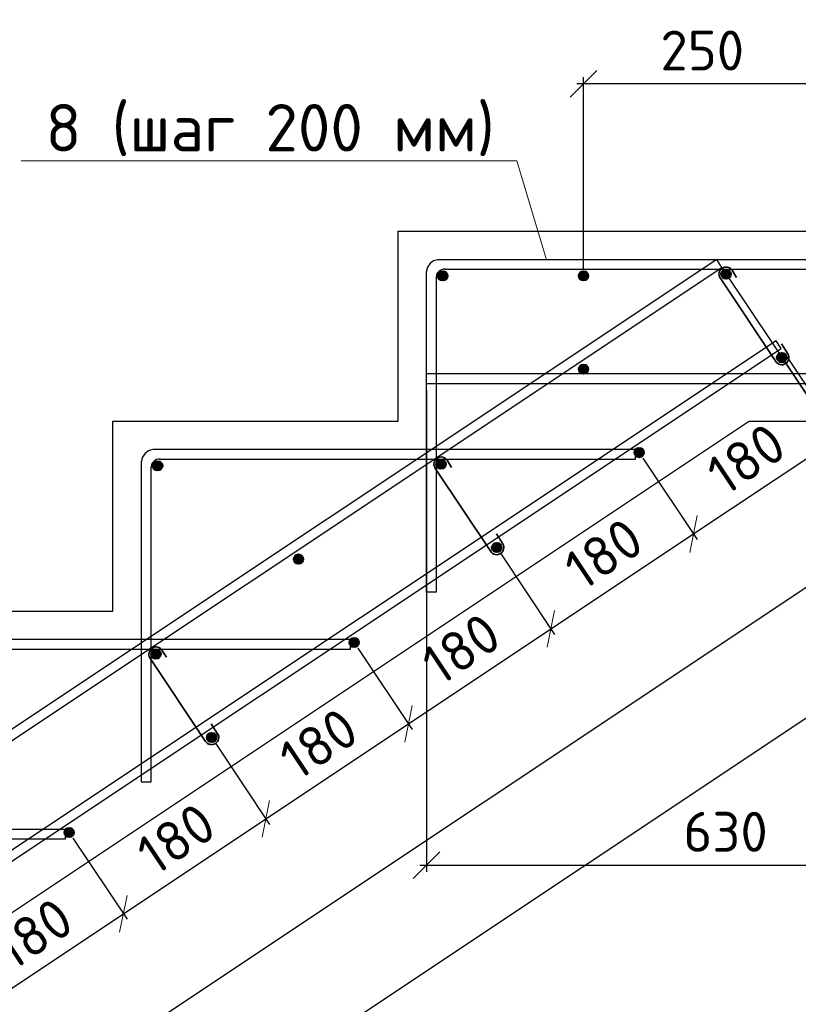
# Model space of a CAD drawing. Header units: millimetres. Extents: x 125896 to 2572636, y -120305 to 130347.
# Tile 57 of 256: x 317033 to 321130, y 39030 to 44214. Entities that reach past the tile are written whole.
import ezdxf

# ---------------------------------------------------------------- set-up
doc = ezdxf.new("R2010")
doc.units = ezdxf.units.MM
doc.linetypes.add('CENTER', pattern=[2, 1.25, -0.25, 0.25, -0.25])
for name, color, linetype, lineweight in [('Арматура', 152, 'Continuous', 40), ('ОСИ', 7, 'CENTER', 15), ('Основная 0.35', 200, 'Continuous', 35), ('Столовая Двери и окна', 7, 'Continuous', 15)]:
    doc.layers.add(name, color=color, linetype=linetype, lineweight=lineweight)
doc.layers.add('Столовая - обозначения', color=7, linetype='Continuous')
doc.styles.get("Standard").update_dxf_attribs({"font": 'isocpeur.ttf'})
doc.styles.add('ГОСТ', font='isocpeur.ttf')
doc.dimstyles.new('Осевые', dxfattribs={"dimscale": 0.7, "dimtxt": 450, "dimasz": 400, "dimexe": 100, "dimexo": 100, "dimgap": 100, "dimtad": 1, "dimdec": 0, "dimzin": 0, "dimdsep": 46, "dimtxsty": 'Standard', "dimblk": 'OBLIQUE', "dimcen": 9, "dimdle": 100, "dimazin": 0, "dimtm": 1e-09, "dimtfac": 1, "dimtdec": 0, "dimtofl": 0, "dimtmove": 0, "dimatfit": 3, "dimfxl": 1, "dimtolj": 1, "dimtzin": 0, "dimarcsym": 0})

# ---------------------------------------------------------------- blocks, each defined once
blk = doc.blocks.new('_OBLIQUE')
at = {"color": 0, "linetype": 'ByBlock'}
blk.add_line((-0.5, -0.5), (0.5, 0.5), dxfattribs=at)
blk = doc.blocks.new('*D565')
at = {"layer": 'Defpoints', "color": 0, "linetype": 'ByBlock', "lineweight": 20, "ltscale": 13, "transparency": 16777216}
for p in [(321040.7, 42482.6, -900), (321660.6, 41552.8), (299149.5, 27888.4, -900)]:
    blk.add_point(p, dxfattribs=at)
at = {"layer": 'ОСИ', "color": 0, "linetype": 'ByBlock', "lineweight": -2, "ltscale": 13, "transparency": 16777216}
for p, q in [((321060.1, 42453.4), (321680, 41523.7)), ((299740.2, 26939.2), (321689.7, 41572.2)), ((299168.9, 27859.3), (299788.7, 26929.5))]:
    blk.add_line(p, q, dxfattribs=at)
at = {"layer": 'ОСИ', "color": 0, "linetype": 'ByBlock', "lineweight": -2, "ltscale": 13, "transparency": 16777216, "xscale": 140, "yscale": 140, "zscale": 140}
for p, rotation in [((321660.6, 41552.8), 33.69006752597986), ((299769.3, 26958.6), 213.6900675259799)]:
    blk.add_blockref('_OBLIQUE', p, dxfattribs=dict(at, rotation=rotation))
at = {"layer": 'ОСИ', "color": 0, "linetype": 'ByBlock', "ltscale": 13, "transparency": 16777216, "insert": (310617.9, 34401.3), "char_height": 210, "attachment_point": 5, "rotation": 33.6901}
blk.add_mtext('\\A1;5262', dxfattribs=at)
blk = doc.blocks.new('*D566')
at = {"layer": 'Defpoints', "color": 0, "linetype": 'ByBlock', "lineweight": 20, "ltscale": 13, "transparency": 16777216}
for p in [(320728.2, 42909.3, -995.9), (321958.5, 41063.8), (298171.3, 27871.4, -995.9)]:
    blk.add_point(p, dxfattribs=at)
at = {"layer": 'ОСИ', "color": 0, "linetype": 'ByBlock', "lineweight": -2, "ltscale": 13, "transparency": 16777216}
for p, q in [((320747.6, 42880.1), (321977.9, 41034.7)), ((299372.5, 26006.5), (321987.7, 41083.2)), ((298190.8, 27842.2), (299421.1, 25996.8))]:
    blk.add_line(p, q, dxfattribs=at)
at = {"layer": 'ОСИ', "color": 0, "linetype": 'ByBlock', "lineweight": -2, "ltscale": 13, "transparency": 16777216, "xscale": 140, "yscale": 140, "zscale": 140}
for p, rotation in [((321958.5, 41063.8), 33.69006752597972), ((299401.7, 26025.9), 213.6900675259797)]:
    blk.add_blockref('_OBLIQUE', p, dxfattribs=dict(at, rotation=rotation))
at = {"layer": 'ОСИ', "color": 0, "linetype": 'ByBlock', "ltscale": 13, "transparency": 16777216, "insert": (310583, 33690.4), "char_height": 210, "attachment_point": 5, "rotation": 33.6901}
blk.add_mtext('\\A1;5422', dxfattribs=at)
blk = doc.blocks.new('*D550')
at = {"layer": 'Defpoints', "color": 0, "linetype": 'ByBlock', "lineweight": 20, "ltscale": 13, "transparency": 16777216}
for p in [(317292.9, 39935, 95.9), (317578.2, 39506.9), (316542.9, 39435, 95.9)]:
    blk.add_point(p, dxfattribs=at)
at = {"layer": 'ОСИ', "color": 0, "linetype": 'ByBlock', "lineweight": -2, "ltscale": 13, "transparency": 16777216}
for p, q in [((317312.3, 39905.9), (317597.6, 39477.8)), ((316799.1, 38987.5), (317607.3, 39526.3)), ((316562.3, 39405.9), (316847.6, 38977.8))]:
    blk.add_line(p, q, dxfattribs=at)
at = {"layer": 'ОСИ', "color": 0, "linetype": 'ByBlock', "lineweight": -2, "ltscale": 13, "transparency": 16777216, "xscale": 140, "yscale": 140, "zscale": 140}
for p, rotation in [((317578.2, 39506.9), 33.69006752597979), ((316828.2, 39006.9), 213.6900675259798)]:
    blk.add_blockref('_OBLIQUE', p, dxfattribs=dict(at, rotation=rotation))
at = {"layer": 'ОСИ', "color": 0, "linetype": 'ByBlock', "ltscale": 13, "transparency": 16777216, "insert": (317106.2, 39402.5), "char_height": 210, "attachment_point": 5, "rotation": 33.6901}
blk.add_mtext('\\A1;180', dxfattribs=at)
blk = doc.blocks.new('*D551')
at = {"layer": 'Defpoints', "color": 0, "linetype": 'ByBlock', "lineweight": 20, "ltscale": 13, "transparency": 16777216}
for p in [(318042.9, 40435, 95.9), (318328.2, 40006.9), (317292.9, 39935, 95.9)]:
    blk.add_point(p, dxfattribs=at)
at = {"layer": 'ОСИ', "color": 0, "linetype": 'ByBlock', "lineweight": -2, "ltscale": 13, "transparency": 16777216}
for p, q in [((318062.3, 40405.9), (318347.6, 39977.8)), ((317549.1, 39487.5), (318357.3, 40026.3)), ((317312.3, 39905.9), (317597.6, 39477.8))]:
    blk.add_line(p, q, dxfattribs=at)
at = {"layer": 'ОСИ', "color": 0, "linetype": 'ByBlock', "lineweight": -2, "ltscale": 13, "transparency": 16777216, "xscale": 140, "yscale": 140, "zscale": 140}
for p, rotation in [((318328.2, 40006.9), 33.69006752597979), ((317578.2, 39506.9), 213.6900675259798)]:
    blk.add_blockref('_OBLIQUE', p, dxfattribs=dict(at, rotation=rotation))
at = {"layer": 'ОСИ', "color": 0, "linetype": 'ByBlock', "ltscale": 13, "transparency": 16777216, "insert": (317856.2, 39902.5), "char_height": 210, "attachment_point": 5, "rotation": 33.6901}
blk.add_mtext('\\A1;180', dxfattribs=at)
blk = doc.blocks.new('*D552')
at = {"layer": 'Defpoints', "color": 0, "linetype": 'ByBlock', "lineweight": 20, "ltscale": 13, "transparency": 16777216}
for p in [(318792.9, 40935, 95.9), (319078.2, 40506.9), (318042.9, 40435, 95.9)]:
    blk.add_point(p, dxfattribs=at)
at = {"layer": 'ОСИ', "color": 0, "linetype": 'ByBlock', "lineweight": -2, "ltscale": 13, "transparency": 16777216}
for p, q in [((318812.3, 40905.9), (319097.6, 40477.8)), ((318299.1, 39987.5), (319107.3, 40526.3)), ((318062.3, 40405.9), (318347.6, 39977.8))]:
    blk.add_line(p, q, dxfattribs=at)
at = {"layer": 'ОСИ', "color": 0, "linetype": 'ByBlock', "lineweight": -2, "ltscale": 13, "transparency": 16777216, "xscale": 140, "yscale": 140, "zscale": 140}
for p, rotation in [((319078.2, 40506.9), 33.69006752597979), ((318328.2, 40006.9), 213.6900675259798)]:
    blk.add_blockref('_OBLIQUE', p, dxfattribs=dict(at, rotation=rotation))
at = {"layer": 'ОСИ', "color": 0, "linetype": 'ByBlock', "ltscale": 13, "transparency": 16777216, "insert": (318606.2, 40402.5), "char_height": 210, "attachment_point": 5, "rotation": 33.6901}
blk.add_mtext('\\A1;180', dxfattribs=at)
blk = doc.blocks.new('*D553')
at = {"layer": 'Defpoints', "color": 0, "linetype": 'ByBlock', "lineweight": 20, "ltscale": 13, "transparency": 16777216}
for p in [(319542.9, 41435, 95.9), (319828.2, 41006.9), (318792.9, 40935, 95.9)]:
    blk.add_point(p, dxfattribs=at)
at = {"layer": 'ОСИ', "color": 0, "linetype": 'ByBlock', "lineweight": -2, "ltscale": 13, "transparency": 16777216}
for p, q in [((319562.3, 41405.9), (319847.6, 40977.8)), ((319049.1, 40487.5), (319857.3, 41026.3)), ((318812.3, 40905.9), (319097.6, 40477.8))]:
    blk.add_line(p, q, dxfattribs=at)
at = {"layer": 'ОСИ', "color": 0, "linetype": 'ByBlock', "lineweight": -2, "ltscale": 13, "transparency": 16777216, "xscale": 140, "yscale": 140, "zscale": 140}
for p, rotation in [((319828.2, 41006.9), 33.69006752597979), ((319078.2, 40506.9), 213.6900675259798)]:
    blk.add_blockref('_OBLIQUE', p, dxfattribs=dict(at, rotation=rotation))
at = {"layer": 'ОСИ', "color": 0, "linetype": 'ByBlock', "ltscale": 13, "transparency": 16777216, "insert": (319356.2, 40902.5), "char_height": 210, "attachment_point": 5, "rotation": 33.6901}
blk.add_mtext('\\A1;180', dxfattribs=at)
blk = doc.blocks.new('*D554')
at = {"layer": 'Defpoints', "color": 0, "linetype": 'ByBlock', "lineweight": 20, "ltscale": 13, "transparency": 16777216}
for p in [(320292.9, 41935, 95.9), (320578.2, 41506.9), (319542.9, 41435, 95.9)]:
    blk.add_point(p, dxfattribs=at)
at = {"layer": 'ОСИ', "color": 0, "linetype": 'ByBlock', "lineweight": -2, "ltscale": 13, "transparency": 16777216}
for p, q in [((320312.3, 41905.9), (320597.6, 41477.8)), ((319799.1, 40987.5), (320607.3, 41526.3)), ((319562.3, 41405.9), (319847.6, 40977.8))]:
    blk.add_line(p, q, dxfattribs=at)
at = {"layer": 'ОСИ', "color": 0, "linetype": 'ByBlock', "lineweight": -2, "ltscale": 13, "transparency": 16777216, "xscale": 140, "yscale": 140, "zscale": 140}
for p, rotation in [((320578.2, 41506.9), 33.69006752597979), ((319828.2, 41006.9), 213.6900675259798)]:
    blk.add_blockref('_OBLIQUE', p, dxfattribs=dict(at, rotation=rotation))
at = {"layer": 'ОСИ', "color": 0, "linetype": 'ByBlock', "ltscale": 13, "transparency": 16777216, "insert": (320106.2, 41402.5), "char_height": 210, "attachment_point": 5, "rotation": 33.6901}
blk.add_mtext('\\A1;180', dxfattribs=at)
blk = doc.blocks.new('*D555')
at = {"layer": 'Defpoints', "color": 0, "linetype": 'ByBlock', "lineweight": 20, "ltscale": 13, "transparency": 16777216}
for p in [(321042.9, 42435, 95.9), (321328.2, 42006.9), (320292.9, 41935, 95.9)]:
    blk.add_point(p, dxfattribs=at)
at = {"layer": 'ОСИ', "color": 0, "linetype": 'ByBlock', "lineweight": -2, "ltscale": 13, "transparency": 16777216}
for p, q in [((321062.3, 42405.9), (321347.6, 41977.8)), ((320549.1, 41487.5), (321357.3, 42026.3)), ((320312.3, 41905.9), (320597.6, 41477.8))]:
    blk.add_line(p, q, dxfattribs=at)
at = {"layer": 'ОСИ', "color": 0, "linetype": 'ByBlock', "lineweight": -2, "ltscale": 13, "transparency": 16777216, "xscale": 140, "yscale": 140, "zscale": 140}
for p, rotation in [((321328.2, 42006.9), 33.69006752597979), ((320578.2, 41506.9), 213.6900675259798)]:
    blk.add_blockref('_OBLIQUE', p, dxfattribs=dict(at, rotation=rotation))
at = {"layer": 'ОСИ', "color": 0, "linetype": 'ByBlock', "ltscale": 13, "transparency": 16777216, "insert": (320856.2, 41902.5), "char_height": 210, "attachment_point": 5, "rotation": 33.6901}
blk.add_mtext('\\A1;180', dxfattribs=at)
blk = doc.blocks.new('*D529')
at = {"layer": 'Defpoints', "color": 0, "linetype": 'ByBlock', "lineweight": 20, "ltscale": 13, "transparency": 16777216}
for p in [(319999.8, 43876.8), (321249.8, 42874.6), (319999.8, 42865.8)]:
    blk.add_point(p, dxfattribs=at)
at = {"layer": 'ОСИ', "color": 0, "linetype": 'ByBlock', "lineweight": -2, "ltscale": 13, "transparency": 16777216}
for p, q in [((319999.8, 42900.8), (319999.8, 43911.8)), ((321249.8, 42909.6), (321249.8, 43911.8)), ((321284.8, 43876.8), (319964.8, 43876.8))]:
    blk.add_line(p, q, dxfattribs=at)
at = {"layer": 'ОСИ', "color": 0, "linetype": 'ByBlock', "lineweight": -2, "ltscale": 13, "transparency": 16777216, "xscale": 140, "yscale": 140, "zscale": 140, "rotation": 180}
blk.add_blockref('_OBLIQUE', (319999.8, 43876.8), dxfattribs=at)
at = {"layer": 'ОСИ', "color": 0, "linetype": 'ByBlock', "lineweight": -2, "ltscale": 13, "transparency": 16777216, "xscale": 140, "yscale": 140, "zscale": 140}
blk.add_blockref('_OBLIQUE', (321249.8, 43876.8), dxfattribs=at)
at = {"layer": 'ОСИ', "color": 0, "linetype": 'ByBlock', "ltscale": 13, "transparency": 16777216, "insert": (320624.8, 44051.8), "char_height": 210, "attachment_point": 5}
blk.add_mtext('\\A1;250', dxfattribs=at)
blk = doc.blocks.new('*D577')
at = {"layer": 'Defpoints', "color": 0, "linetype": 'ByBlock', "lineweight": 20, "ltscale": 13, "transparency": 16777216}
for p in [(319173.6, 42299.6), (322321.2, 42299.6), (322321.2, 39763.3)]:
    blk.add_point(p, dxfattribs=at)
at = {"layer": 'ОСИ', "color": 0, "linetype": 'ByBlock', "lineweight": -2, "ltscale": 13, "transparency": 16777216}
for p, q in [((319173.6, 42264.6), (319173.6, 39728.3)), ((322321.2, 42264.6), (322321.2, 39728.3)), ((319138.6, 39763.3), (322356.2, 39763.3))]:
    blk.add_line(p, q, dxfattribs=at)
at = {"layer": 'ОСИ', "color": 0, "linetype": 'ByBlock', "lineweight": -2, "ltscale": 13, "transparency": 16777216, "xscale": 140, "yscale": 140, "zscale": 140, "rotation": 180}
blk.add_blockref('_OBLIQUE', (319173.6, 39763.3), dxfattribs=at)
at = {"layer": 'ОСИ', "color": 0, "linetype": 'ByBlock', "lineweight": -2, "ltscale": 13, "transparency": 16777216, "xscale": 140, "yscale": 140, "zscale": 140}
blk.add_blockref('_OBLIQUE', (322321.2, 39763.3), dxfattribs=at)
at = {"layer": 'ОСИ', "color": 0, "linetype": 'ByBlock', "ltscale": 13, "transparency": 16777216, "insert": (320747.4, 39938.3), "char_height": 210, "attachment_point": 5}
blk.add_mtext('\\A1;630', dxfattribs=at)

msp = doc.modelspace()

# ---------------------------------------------------------------- hatches: boundary and pattern name
at = {"layer": 'Арматура'}
h = msp.add_hatch(color=256, dxfattribs=at)
edge = h.paths.add_edge_path()
edge.add_arc((319258.6, 42865.8), 25, 0, 360)
h = msp.add_hatch(color=256, dxfattribs=at)
edge = h.paths.add_edge_path()
edge.add_arc((319999.8, 42865.8), 25, 0, 360)
h = msp.add_hatch(color=256, dxfattribs=at)
edge = h.paths.add_edge_path()
edge.add_arc((320749.8, 42874.6), 25, 0, 360)
h = msp.add_hatch(color=256, dxfattribs=at)
edge = h.paths.add_edge_path()
edge.add_arc((321042.9, 42435), 25, 0, 360)
h = msp.add_hatch(color=256, dxfattribs=at)
edge = h.paths.add_edge_path()
edge.add_arc((319999.8, 42374.6), 25, 0, 360)
h = msp.add_hatch(color=256, dxfattribs=at)
edge = h.paths.add_edge_path()
edge.add_arc((320292.9, 41935), 25, 0, 360)
h = msp.add_hatch(color=256, dxfattribs=at)
edge = h.paths.add_edge_path()
edge.add_arc((317758.6, 41865.8), 25, 0, 360)
h = msp.add_hatch(color=256, dxfattribs=at)
edge = h.paths.add_edge_path()
edge.add_arc((319249.8, 41874.6), 25, 0, 360)
h = msp.add_hatch(color=256, dxfattribs=at)
edge = h.paths.add_edge_path()
edge.add_arc((319542.9, 41435), 25, 0, 360)
h = msp.add_hatch(color=256, dxfattribs=at)
edge = h.paths.add_edge_path()
edge.add_arc((318499.8, 41374.6), 25, 0, 360)
h = msp.add_hatch(color=256, dxfattribs=at)
edge = h.paths.add_edge_path()
edge.add_arc((318792.9, 40935), 25, 0, 360)
h = msp.add_hatch(color=256, dxfattribs=at)
edge = h.paths.add_edge_path()
edge.add_arc((317749.8, 40874.6), 25, 0, 360)
h = msp.add_hatch(color=256, dxfattribs=at)
edge = h.paths.add_edge_path()
edge.add_arc((318042.9, 40435), 25, 0, 360)
h = msp.add_hatch(color=256, dxfattribs=at)
edge = h.paths.add_edge_path()
edge.add_arc((317292.9, 39935), 25, 0, 360)

# ---------------------------------------------------------------- linework, layer by layer
for centre in [(319258.6, 42865.8), (319999.8, 42865.8), (320749.8, 42874.6), (321042.9, 42435, 95.9), (319999.8, 42374.6), (320292.9, 41935, 95.9), (317758.6, 41865.8), (319249.8, 41874.6), (319542.9, 41435, 95.9), (318499.8, 41374.6), (318792.9, 40935, 95.9), (317749.8, 40874.6), (318042.9, 40435, 95.9), (317292.9, 39935, 95.9)]:
    msp.add_circle(centre, 25, dxfattribs=at)
at = {"layer": 'Основная 0.35'}
for p, q in [((320781.4, 42894.7), (320805.2, 42857.2)), ((321011.2, 42414.9, 95.9), (320718.1, 42854.5)), ((321074.5, 42455.1, 95.9), (321041.2, 42507.5, 95.9)), ((319281.4, 41894.7), (319305.2, 41857.2)), ((319511.2, 41414.9, 95.9), (319218.1, 41854.5)), ((319574.5, 41455.1, 95.9), (319541.2, 41507.5, 95.9)), ((318011.2, 40414.9, 95.9), (317718.1, 40854.5)), ((317781.4, 40894.7), (317805.2, 40857.2)), ((318074.5, 40455.1, 95.9), (318041.2, 40507.5, 95.9))]:
    msp.add_line(p, q, dxfattribs=at)
for centre, start, end in [((320749.8, 42874.6), 32.4089, 212.4089), ((321042.9, 42435, 95.9), 212.4089, 32.4089), ((319249.8, 41874.6), 32.4089, 212.4089), ((319542.9, 41435, 95.9), 212.4089, 32.4089), ((317749.8, 40874.6), 32.4089, 212.4089), ((318042.9, 40435, 95.9), 212.4089, 32.4089)]:
    msp.add_arc(centre, 37.5, start, end, dxfattribs=at)
at = {"layer": 'Столовая Двери и окна', "color": 18, "lineweight": 20, "true_color": 0x000000}
for p in [(317040.7, 43472), (319805, 42950.8)]:
    msp.add_line(p, (319648.3, 43472), dxfattribs=at)
at = {"layer": 'Столовая Двери и окна', "color": 18, "lineweight": 30, "true_color": 0x000000}
for q in [(299273.6, 27700.8, -900), (322523.6, 42100.8)]:
    msp.add_line((320873.6, 42100.8, -1170), q, dxfattribs=at)
msp.add_lwpolyline([(313023.6, 39100.8), (314523.6, 39100.8), (314523.6, 40100.8), (316023.6, 40100.8), (316023.6, 41100.8), (317523.6, 41100.8), (317523.6, 42100.8), (319023.6, 42100.8), (319023.6, 43100.8), (320523.6, 43100.8), (320523.6, 43100.8), (322523.6, 43100.8)], dxfattribs=at)
at = {"layer": 'Столовая Двери и окна', "color": 146, "lineweight": 30, "true_color": 0x105689}
for points, elevation in [([(320728.2, 42909.3), (320700.5, 42950.9), (298143.6, 27913), (298171.3, 27871.4)], -995.9), ([(321040.7, 42482.6), (321013, 42524.2), (299121.7, 27930), (299149.5, 27888.4)], -900)]:
    msp.add_lwpolyline(points, close=True, dxfattribs=dict(at, elevation=elevation))
for points in [[(319268.1, 42900.8), (322323.6, 42900.8), (322323.6, 42950.8), (319233.7, 42950.8), (319233.7, 42950.8), (319233.7, 42950.8)], [(319223.6, 42858.8), (319223.6, 41200.8), (319173.6, 41200.8), (319173.6, 42888.4)], [(319173.6, 42299.6), (322321.2, 42299.6), (322321.2, 42349.6), (319173.6, 42349.6)], [(317768.1, 41900.8), (320273.6, 41900.8), (320273.6, 41950.8), (317733.7, 41950.8), (317733.7, 41950.8), (317733.7, 41950.8)], [(317723.6, 41858.8), (317723.6, 40200.8), (317673.6, 40200.8), (317673.6, 41888.4)], [(316268.1, 40900.8), (318773.6, 40900.8), (318773.6, 40950.8), (316233.7, 40950.8), (316233.7, 40950.8), (316233.7, 40950.8)], [(314768.1, 39900.8), (317273.6, 39900.8), (317273.6, 39950.8), (314733.7, 39950.8), (314733.7, 39950.8), (314733.7, 39950.8)]]:
    msp.add_lwpolyline(points, dxfattribs=at)
for centre, radius, start, end in [((319242.1, 42882.5), 68.8, 97.0393, 175.0783), ((319269.7, 42854.6), 46.3, 86.1948, 184.7403), ((317742.1, 41882.5), 68.8, 97.0393, 175.0783), ((317769.7, 41854.6), 46.3, 86.1948, 184.7403)]:
    msp.add_arc(centre, radius, start, end, dxfattribs=at)

# ---------------------------------------------------------------- texts
at = {"insert": (226281.3, 54484), "char_height": 250, "attachment_point": 1, "style": 'ГОСТ'}
msp.add_mtext_dynamic_manual_height_columns('\\A1;\\pi9384.38;{\\H1.5152x;\\P\\pi1250;Общие указания\\P\\pi250;}1.^IРабочая документация разработана в соответствии с заданием на проектирование, требованиями действующих технических регламентов, стандартов, сводов правил и других документов, содержащих установленные требования.\\P2.^IРабочая документация выполнена в соответствии со следующими нормативными и техническими документами:\\P-^IСП 20.13330.2016 "Нагрузки и Воздействия";\\P-^IСП 63.13330.2012 "Бетонные и железобетонные конструкции. Основные положения";\\P-^IСП 22.13330.2016 "Основания зданий и сооружений";\\P-^IСП 45.13330.2012 "Земляные сооружения, основания и фундаменты".\\P3.   За относительную отметку 0,000 принята отметка чистого пола первого этажа.\\P4.^IПеречень видов работ, для которых необходимо составлять акты освидетельствования скрытых работ:\\P-^Iармирование конструкций;\\P-^Iосвидетельствование опалубки перед бетонированием;\\P-^Iвыполнение сварочных работ;\\P-^Iотбор контрольных проб бетона;\\P-^Iсоответствие законченных железобетонных конструкций проекту с отображением качества работ;\\P-^Iустройство монолитных конструкций, выполняемых в зимнее время;  \\P\\pi0;  -    устройство гидроизоляции;\\P\\pi250;-^Iуплотнение грунтов и обратную засыпку.\\PЗапрещается выполнение последующих работ при отсутствии актов освидетельствования предшествующих скрытых работ во всех случаях.\\P\\pi0;        5. Проект рассчитан на производство работ в период положительных температур. В случае выполнения работ при отрицательных температурах необходимо выполнять требования СНиП часть 3 по производству работ и ППР.\\P        6. При минимальной температуре воздуха до минус 15°С допускается: выдерживание бетона в конструкции методом термоса, при предварительном разогреве бетонной смеси, форсированный электроразогрев бетона в конструкции с повторным уплотнением.\\P\\pi250;При минимальной температуре воздуха до минус 25°С допускается: обогрев бетона в греющей опалубке с помощью низкотемпературных электронагревателей, электродный сквозной прогрев бетона, электрообогрев с помощью греющего провода.\\P\\pi0;7. При отрицательной температуре воздуха уплотнение грунта обратной засыпки в траншеях должно \\Pосуществляться до достижения коэффициента уплотнения 0,98. \\PВремя уплотнения грунта в зависимости от температуры воздуха: \\P\\pi250;-^Iпри t{\\H0.7x;\\So^ ;}-5, 90-120 минут; при t{\\H0.7x;\\So^ ;\\H1.42857x;-10, 60-90 минут; }при t{\\H0.7x;\\So^ ;\\H1.42857x;-20, 40-60 минут; }при t{\\H0.7x;\\So^ ;\\H1.42857x;-30, 20-30 минут;\\P\\pi0;Работы по выполнению насыпей и обратных засыпок при отрицательных температурах должны производить с учетом следующих требований:\\P\\pi250;-^Iподготовку поверхности (основания) насыпи и обратных засыпок следует выполнять с полным удалением снега, льда, промерзшего слоя слабого и пучинистого грунта на всю его глубину;\\P-^Iотсыпку в насыпь и обратные засыпки грунтов необходимо производить при их природной влажности и в талом состоянии с содержанием комьев мерзлого грунта, не превышающим требований, приведенных в приложении М СП 45.13330.2017. Свод правил. Земляные сооружения, основания и фундаменты., и, как правило, на не промерзшие ранее отсыпанные и уплотненные слои. В отдельных случаях при согласовании с автором проекта допускается грунты отсыпать на непучинистые грунты, промерзшие на глубину не более 15 см;\\P-^Iпри пониженной влажности отсыпанных грунтов для их уплотнения следует применять более тяжелое грунтоуплотняющее оборудование; \\P-^Iработы по отсыпке и уплотнению каждого слоя должны выполнять в течение одной рабочей смены; - при выполнении насыпей из глинистых грунтов при обильном снеговыпадении все работы должны быть прекращены; - перерывы в работах по выполнению насыпей и обратных засыпок допускаются только при условиях, что за время перерыва глубина промерзания ранее уплотненных пучинистых грунтов не превысит 15 см или на время перерыва ранее уплотненные грунты утепляются специальными средствами (например, маловлажным рыхлым грунтом, который в последующем удаляется); - все работы по отсыпке грунтов и их уплотнению выполняют с повышенной интенсивностью.}', width=20474.372, gutter_width=5800, heights=[24436.9], dxfattribs=at)
at = {"layer": 'Столовая - обозначения', "lineweight": 25}
msp.add_text('8 (шаг 200 мм)', height=250, dxfattribs=at).set_placement((317168.9, 43520.4))

# ---------------------------------------------------------------- dimensions: what is measured, and where the dimension line sits
at = {"layer": 'ОСИ', "linetype": 'ByBlock', "ltscale": 13}
for base, p1, p2, picture, middle in [((319999.8, 43876.8), (321249.8, 42874.6), (319999.8, 42865.8), '*D529', (320624.8, 44051.8)), ((322321.2, 39763.3), (319173.6, 42299.6), (322321.2, 42299.6), '*D577', (320747.4, 39938.3))]:
    dim = msp.add_linear_dim(base=base, p1=p1, p2=p2, dimstyle='Осевые', override={"dimtxt": 300, "dimasz": 200, "dimexe": 50, "dimexo": 50, "dimlfac": 0.2, "dimdle": 50, "dimtmove": 1}, dxfattribs=at)
    dim.commit()
    dim.dimension.update_dxf_attribs({"geometry": picture, "text_midpoint": middle})
for p1, p2, distance, picture, middle in [((298171.3, 27871.4, -995.9), (320728.2, 42909.3, -995.9), -2218, '*D566', (310583, 33690.4)), ((299149.5, 27888.4, -900), (321040.7, 42482.6, -900), -1117.5, '*D565', (310617.9, 34401.3)), ((320292.9, 41935, 95.9), (321042.9, 42435, 95.9), -514.5, '*D555', (320856.2, 41902.5)), ((319542.9, 41435, 95.9), (320292.9, 41935, 95.9), -514.5, '*D554', (320106.2, 41402.5)), ((318792.9, 40935, 95.9), (319542.9, 41435, 95.9), -514.5, '*D553', (319356.2, 40902.5)), ((318042.9, 40435, 95.9), (318792.9, 40935, 95.9), -514.5, '*D552', (318606.2, 40402.5)), ((317292.9, 39935, 95.9), (318042.9, 40435, 95.9), -514.5, '*D551', (317856.2, 39902.5)), ((316542.9, 39435, 95.9), (317292.9, 39935, 95.9), -514.5, '*D550', (317106.2, 39402.5))]:
    dim = msp.add_aligned_dim(p1=p1, p2=p2, distance=distance, dimstyle='Осевые', override={"dimtxt": 300, "dimasz": 200, "dimexe": 50, "dimexo": 50, "dimlfac": 0.2, "dimdle": 50, "dimtmove": 1}, dxfattribs=at)
    dim.commit()
    dim.dimension.update_dxf_attribs({"geometry": picture, "text_midpoint": middle})

doc.saveas('drawing.dxf')
